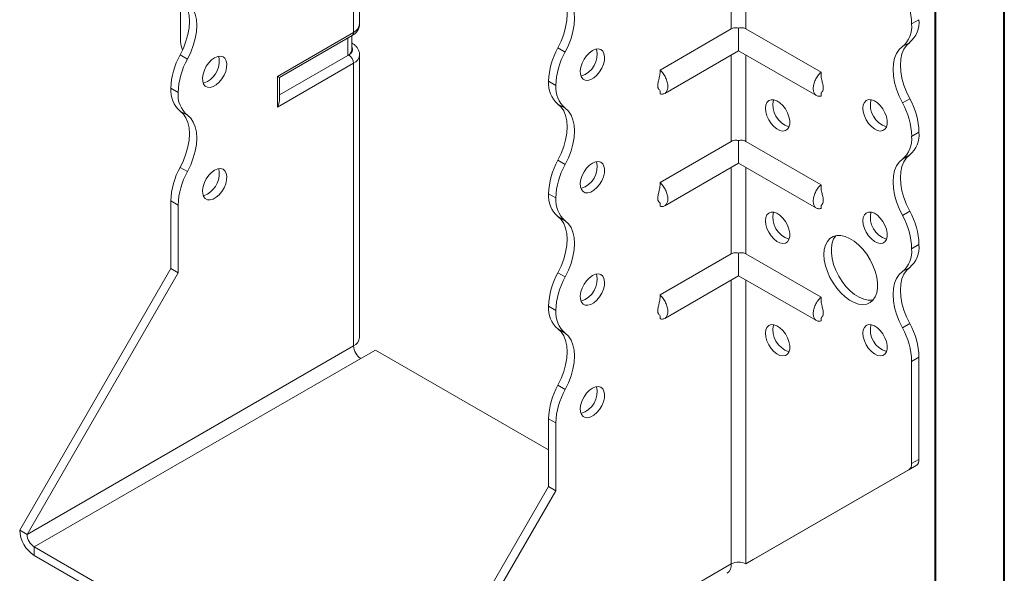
# Model space of a CAD drawing. Header units: millimetres. Extents: x 0 to 210, y 0 to 297.
# Tile 3 of 6: x 139 to 210, y 58 to 98. Entities that reach past the tile are written whole.
import ezdxf

# ---------------------------------------------------------------- set-up
doc = ezdxf.new("R2010")
doc.units = ezdxf.units.MM

msp = doc.modelspace()

# ---------------------------------------------------------------- linework, layer by layer
at = {"color": 7, "linetype": 'Continuous', "lineweight": 40}
for p, q in [((210.079, 0.215), (210.079, 297.215)), ((205.079, 5.215), (205.079, 292.215))]:
    msp.add_line(p, q, dxfattribs=at)
at = {"color": 7, "linetype": 'Continuous', "lineweight": 15}
for p, q in [((163.317, 98.073), (163.317, 103.993)), ((190.278, 103.991), (190.278, 97.715)), ((191.338, 97.715), (191.338, 103.991)), ((162.877, 97.46), (162.877, 103.38)), ((150.326, 99.89), (150.326, 96.777)), ((203.889, 98.383), (203.359, 98.077)), ((203.359, 98.077), (203.889, 98.383)), ((203.359, 98.077), (203.359, 98.077)), ((203.889, 98.383), (203.889, 98.383)), ((157.351, 94.27), (162.877, 97.46)), ((157.498, 94.186), (162.774, 97.231)), ((162.751, 96.197), (162.751, 97.218)), ((190.278, 97.715), (185.105, 94.729)), ((190.808, 97.769), (190.808, 96.131)), ((191.338, 97.715), (196.783, 94.572)), ((162.458, 95.789), (162.458, 97.049)), ((162.774, 96.668), (162.751, 96.682)), ((162.774, 96.668), (162.751, 96.68)), ((203.214, 96.731), (202.684, 96.425)), ((150.294, 95.83), (150.824, 95.524)), ((162.458, 95.789), (157.498, 92.926)), ((162.524, 95.827), (162.458, 95.789)), ((163.317, 75.312), (163.317, 95.827)), ((177.695, 96.343), (178.225, 96.037)), ((185.443, 93.034), (190.808, 96.131)), ((190.278, 95.825), (190.278, 89.549)), ((190.808, 96.131), (196.445, 92.877)), ((191.338, 89.549), (191.338, 95.825)), ((162.877, 95.215), (157.351, 92.025)), ((162.877, 74.699), (162.877, 95.215)), ((157.351, 92.025), (157.351, 94.27)), ((157.498, 92.518), (157.498, 94.186)), ((177.55, 93.606), (177.019, 93.912)), ((177.019, 93.912), (177.55, 93.605)), ((177.019, 93.912), (177.019, 93.912)), ((177.55, 93.605), (177.55, 93.606)), ((150.149, 93.094), (149.619, 93.4)), ((149.619, 93.399), (149.619, 93.4)), ((149.619, 93.399), (150.149, 93.092)), ((150.149, 93.092), (150.149, 93.094)), ((185.105, 93.222), (185.105, 93)), ((196.783, 93.06), (196.783, 92.843)), ((178.225, 91.955), (177.694, 92.261)), ((202.684, 92.342), (203.214, 92.648)), ((150.824, 91.442), (150.294, 91.748)), ((203.889, 90.217), (203.359, 89.911)), ((203.359, 89.91), (203.889, 90.217)), ((203.889, 90.217), (203.889, 90.217)), ((190.278, 89.549), (185.105, 86.563)), ((190.808, 89.604), (190.808, 87.966)), ((191.338, 89.549), (196.783, 86.406)), ((203.359, 89.911), (203.359, 89.91)), ((203.214, 88.566), (202.684, 88.26)), ((177.695, 88.178), (178.225, 87.872)), ((185.443, 84.869), (190.808, 87.966)), ((190.808, 87.966), (196.445, 84.712)), ((150.294, 87.665), (150.824, 87.358)), ((190.278, 87.66), (190.278, 81.384)), ((191.338, 81.384), (191.338, 87.66)), ((177.55, 85.44), (177.019, 85.747)), ((177.019, 85.746), (177.019, 85.747)), ((177.019, 85.746), (177.55, 85.44)), ((150.149, 84.928), (149.619, 85.234)), ((149.619, 80.314), (149.619, 85.234)), ((177.55, 85.44), (177.55, 85.44)), ((185.105, 85.057), (185.105, 84.835)), ((150.149, 80.008), (150.149, 84.928)), ((196.783, 84.894), (196.783, 84.678)), ((202.684, 84.176), (203.214, 84.483)), ((178.225, 83.789), (177.694, 84.095)), ((190.808, 81.438), (190.808, 79.801)), ((203.889, 82.052), (203.359, 81.746)), ((203.359, 81.745), (203.889, 82.051)), ((203.359, 81.746), (203.359, 81.745)), ((203.889, 82.052), (203.889, 82.051)), ((190.278, 81.384), (185.105, 78.398)), ((191.338, 81.384), (196.783, 78.241)), ((138.659, 61.331), (149.619, 80.314)), ((139.189, 61.024), (150.149, 80.008)), ((150.149, 80.008), (149.619, 80.314)), ((177.694, 80.012), (178.225, 79.706)), ((203.214, 80.401), (202.684, 80.094)), ((185.443, 76.703), (190.808, 79.801)), ((190.278, 79.495), (190.278, 58.881)), ((190.808, 79.801), (196.445, 76.546)), ((191.338, 58.881), (191.338, 79.495)), ((177.55, 77.276), (177.019, 77.582)), ((177.019, 77.581), (177.019, 77.582)), ((177.019, 77.581), (177.55, 77.275)), ((177.55, 77.275), (177.55, 77.276)), ((185.105, 76.892), (185.105, 76.67)), ((196.783, 76.729), (196.783, 76.513)), ((178.225, 75.624), (177.694, 75.93)), ((202.684, 76.011), (203.214, 76.317)), ((162.877, 74.699), (139.189, 61.024)), ((163.408, 73.781), (164.468, 74.393)), ((177.019, 67.147), (164.468, 74.393)), ((139.72, 60.106), (163.408, 73.781)), ((203.889, 73.887), (203.359, 73.581)), ((203.359, 73.581), (203.359, 66.161)), ((203.889, 73.887), (203.889, 66.468)), ((177.694, 71.847), (178.225, 71.54)), ((177.55, 69.11), (177.019, 69.417)), ((177.019, 64.496), (177.019, 69.417)), ((177.55, 64.19), (177.55, 69.11)), ((203.359, 66.161), (203.889, 66.468)), ((191.869, 59.188), (203.682, 66.01)), ((203.682, 66.01), (203.152, 65.704)), ((191.338, 58.881), (203.152, 65.704)), ((166.059, 45.513), (177.019, 64.496)), ((177.019, 64.496), (177.55, 64.19)), ((166.59, 45.207), (177.55, 64.19)), ((139.189, 61.024), (138.659, 61.331)), ((139.72, 60.106), (165.529, 45.206)), ((139.72, 60.106), (139.72, 59.494)), ((139.72, 59.494), (165.529, 44.594)), ((166.59, 45.207), (190.278, 58.881)), ((190.278, 58.881), (190.278, 58.881)), ((191.338, 58.881), (191.869, 59.188))]:
    msp.add_line(p, q, dxfattribs=at)
at = {"color": 7, "linetype": 'Continuous', "lineweight": 15, "flags": 128}
for points in [[(177.695, 96.343), (177.931, 96.833), (178.12, 97.332), (178.258, 97.829), (178.342, 98.313), (178.37, 98.775), (178.342, 99.204), (178.258, 99.591), (178.12, 99.929), (177.931, 100.209), (177.694, 100.426)], [(178.225, 96.037), (178.461, 96.527), (178.65, 97.026), (178.788, 97.523), (178.872, 98.007), (178.9, 98.469), (178.872, 98.898), (178.788, 99.285), (178.65, 99.622), (178.461, 99.903), (178.225, 100.12)], [(150.294, 99.913), (150.53, 99.696), (150.719, 99.416), (150.857, 99.078), (150.941, 98.691), (150.97, 98.262), (150.941, 97.8), (150.857, 97.316), (150.719, 96.819), (150.53, 96.32), (150.294, 95.83)], [(150.824, 95.524), (151.061, 96.014), (151.25, 96.512), (151.388, 97.009), (151.472, 97.494), (151.5, 97.955), (151.472, 98.385), (151.388, 98.772), (151.25, 99.11), (151.061, 99.39), (150.824, 99.607)], [(202.684, 92.342), (202.448, 92.832), (202.259, 93.331), (202.121, 93.828), (202.037, 94.312), (202.009, 94.773), (202.037, 95.203), (202.121, 95.59), (202.259, 95.927), (202.448, 96.208), (202.684, 96.425)], [(203.214, 96.731), (202.978, 96.514), (202.789, 96.233), (202.651, 95.896), (202.567, 95.509), (202.539, 95.08), (202.567, 94.618), (202.651, 94.134), (202.789, 93.637), (202.978, 93.138), (203.214, 92.648)], [(152.801, 95.624), (152.581, 95.465), (152.375, 95.252), (152.196, 94.998), (152.055, 94.72), (151.96, 94.434), (151.919, 94.158), (151.933, 93.911), (152.001, 93.707), (152.12, 93.56), (152.281, 93.478), (152.476, 93.467), (152.69, 93.527), (152.912, 93.655), (153.126, 93.842), (153.321, 94.078), (153.482, 94.346), (153.601, 94.631), (153.669, 94.913), (153.683, 95.177), (153.642, 95.404), (153.547, 95.581), (153.406, 95.697), (153.227, 95.744), (153.021, 95.719), (152.801, 95.624)], [(180.201, 96.137), (179.982, 95.978), (179.776, 95.765), (179.596, 95.511), (179.455, 95.232), (179.361, 94.946), (179.319, 94.671), (179.333, 94.424), (179.402, 94.22), (179.52, 94.073), (179.682, 93.991), (179.876, 93.98), (180.091, 94.04), (180.312, 94.168), (180.527, 94.355), (180.721, 94.591), (180.882, 94.859), (181.001, 95.143), (181.07, 95.426), (181.084, 95.69), (181.042, 95.917), (180.948, 96.094), (180.806, 96.21), (180.627, 96.257), (180.421, 96.232), (180.201, 96.137)], [(152.271, 93.889), (152.051, 93.794), (151.97, 93.776)], [(177.695, 88.178), (177.931, 88.668), (178.12, 89.166), (178.258, 89.663), (178.342, 90.148), (178.37, 90.609), (178.342, 91.038), (178.258, 91.426), (178.12, 91.763), (177.931, 92.044), (177.694, 92.261)], [(192.753, 91.951), (192.78, 92.189), (192.862, 92.38), (192.992, 92.512), (193.163, 92.576), (193.363, 92.57), (193.581, 92.492), (193.802, 92.348), (194.013, 92.147), (194.2, 91.902), (194.352, 91.628), (194.458, 91.342), (194.513, 91.063), (194.513, 90.807), (194.458, 90.591), (194.352, 90.428), (194.2, 90.329), (194.013, 90.3), (193.802, 90.343), (193.581, 90.455), (193.363, 90.628), (193.163, 90.853), (192.992, 91.114), (192.862, 91.397), (192.78, 91.682), (192.753, 91.951)], [(199.824, 91.952), (199.851, 92.19), (199.933, 92.381), (200.063, 92.513), (200.234, 92.577), (200.434, 92.57), (200.652, 92.493), (200.873, 92.349), (201.084, 92.148), (201.271, 91.903), (201.423, 91.629), (201.529, 91.343), (201.584, 91.064), (201.584, 90.808), (201.529, 90.592), (201.423, 90.429), (201.271, 90.33), (201.084, 90.301), (200.873, 90.344), (200.652, 90.455), (200.434, 90.629), (200.234, 90.853), (200.063, 91.115), (199.933, 91.397), (199.851, 91.682), (199.824, 91.952)], [(150.294, 91.748), (150.53, 91.531), (150.719, 91.25), (150.857, 90.913), (150.941, 90.525), (150.97, 90.096), (150.941, 89.635), (150.857, 89.15), (150.719, 88.653), (150.53, 88.155), (150.294, 87.665)], [(150.824, 87.358), (151.061, 87.848), (151.25, 88.347), (151.388, 88.844), (151.472, 89.328), (151.5, 89.79), (151.472, 90.219), (151.388, 90.607), (151.25, 90.944), (151.061, 91.224), (150.824, 91.442)], [(178.225, 87.872), (178.461, 88.362), (178.65, 88.86), (178.788, 89.357), (178.872, 89.842), (178.9, 90.303), (178.872, 90.732), (178.788, 91.12), (178.65, 91.457), (178.461, 91.737), (178.225, 91.955)], [(203.214, 88.566), (202.978, 88.349), (202.789, 88.068), (202.651, 87.731), (202.567, 87.343), (202.539, 86.914), (202.567, 86.453), (202.651, 85.968), (202.789, 85.471), (202.978, 84.973), (203.214, 84.483)], [(180.201, 87.972), (179.982, 87.813), (179.776, 87.6), (179.596, 87.346), (179.455, 87.067), (179.361, 86.781), (179.319, 86.506), (179.333, 86.258), (179.402, 86.055), (179.52, 85.907), (179.682, 85.825), (179.876, 85.814), (180.091, 85.874), (180.312, 86.002), (180.527, 86.19), (180.721, 86.425), (180.882, 86.693), (181.001, 86.978), (181.07, 87.261), (181.084, 87.524), (181.042, 87.752), (180.948, 87.929), (180.806, 88.044), (180.627, 88.091), (180.421, 88.066), (180.201, 87.972)], [(202.684, 84.176), (202.448, 84.666), (202.259, 85.165), (202.121, 85.662), (202.037, 86.146), (202.009, 86.608), (202.037, 87.037), (202.121, 87.425), (202.259, 87.762), (202.448, 88.042), (202.684, 88.26)], [(152.801, 87.459), (152.581, 87.3), (152.375, 87.087), (152.196, 86.833), (152.055, 86.554), (151.96, 86.268), (151.919, 85.993), (151.933, 85.746), (152.001, 85.542), (152.12, 85.394), (152.281, 85.312), (152.476, 85.301), (152.69, 85.361), (152.912, 85.489), (153.126, 85.677), (153.321, 85.912), (153.482, 86.181), (153.601, 86.465), (153.669, 86.748), (153.683, 87.011), (153.642, 87.239), (153.547, 87.416), (153.406, 87.531), (153.227, 87.578), (153.021, 87.554), (152.801, 87.459)], [(152.271, 85.724), (152.051, 85.629), (151.97, 85.611)], [(192.753, 83.786), (192.78, 84.024), (192.862, 84.215), (192.992, 84.346), (193.163, 84.411), (193.363, 84.404), (193.581, 84.326), (193.802, 84.183), (194.013, 83.982), (194.2, 83.737), (194.352, 83.463), (194.458, 83.177), (194.513, 82.897), (194.513, 82.642), (194.458, 82.426), (194.352, 82.263), (194.2, 82.164), (194.013, 82.135), (193.802, 82.178), (193.581, 82.289), (193.363, 82.463), (193.163, 82.687), (192.992, 82.949), (192.862, 83.231), (192.78, 83.516), (192.753, 83.786)], [(199.824, 83.787), (199.851, 84.024), (199.933, 84.215), (200.063, 84.347), (200.234, 84.412), (200.434, 84.405), (200.652, 84.327), (200.873, 84.183), (201.084, 83.983), (201.271, 83.738), (201.423, 83.464), (201.529, 83.178), (201.584, 82.898), (201.584, 82.642), (201.529, 82.426), (201.423, 82.264), (201.271, 82.165), (201.084, 82.136), (200.873, 82.178), (200.652, 82.29), (200.434, 82.463), (200.234, 82.688), (200.063, 82.95), (199.933, 83.232), (199.851, 83.517), (199.824, 83.787)], [(177.694, 80.012), (177.931, 80.502), (178.12, 81.001), (178.258, 81.498), (178.342, 81.982), (178.37, 82.444), (178.342, 82.873), (178.258, 83.26), (178.12, 83.598), (177.931, 83.878), (177.694, 84.095)], [(178.225, 79.706), (178.461, 80.196), (178.65, 80.695), (178.788, 81.191), (178.872, 81.676), (178.9, 82.138), (178.872, 82.567), (178.788, 82.954), (178.65, 83.292), (178.461, 83.572), (178.225, 83.789)], [(196.995, 81.337), (197.023, 81.7), (197.106, 82.021), (197.242, 82.289), (197.427, 82.498), (197.655, 82.642), (197.92, 82.715), (198.215, 82.716), (198.53, 82.646), (198.857, 82.505), (199.187, 82.299), (199.509, 82.033), (199.815, 81.714), (200.096, 81.352), (200.344, 80.958), (200.551, 80.542), (200.712, 80.116), (200.822, 79.694), (200.877, 79.286), (200.877, 78.905), (200.822, 78.562), (200.712, 78.266), (200.551, 78.027), (200.344, 77.85), (200.096, 77.741), (199.815, 77.704), (199.509, 77.738), (199.187, 77.844), (198.857, 78.018), (198.53, 78.256), (198.215, 78.549), (197.92, 78.891), (197.655, 79.27), (197.427, 79.677), (197.242, 80.099), (197.106, 80.525), (197.023, 80.941), (196.995, 81.337)], [(197.856, 82.704), (197.698, 82.468), (197.588, 82.173), (197.533, 81.829), (197.533, 81.448), (197.588, 81.041), (197.698, 80.618), (197.859, 80.193), (198.066, 79.777), (198.314, 79.383), (198.595, 79.021), (198.901, 78.702), (199.223, 78.436), (199.553, 78.229), (199.88, 78.089), (200.195, 78.018), (200.49, 78.02), (200.554, 78.03)], [(202.684, 76.011), (202.448, 76.501), (202.259, 77), (202.121, 77.497), (202.037, 77.981), (202.009, 78.443), (202.037, 78.872), (202.121, 79.259), (202.259, 79.597), (202.448, 79.877), (202.684, 80.094)], [(203.214, 80.401), (202.978, 80.183), (202.789, 79.903), (202.651, 79.565), (202.567, 79.178), (202.539, 78.749), (202.567, 78.287), (202.651, 77.803), (202.789, 77.306), (202.978, 76.807), (203.214, 76.317)], [(180.201, 79.806), (179.982, 79.647), (179.776, 79.434), (179.596, 79.18), (179.455, 78.902), (179.361, 78.616), (179.319, 78.34), (179.333, 78.093), (179.402, 77.889), (179.52, 77.742), (179.682, 77.66), (179.876, 77.649), (180.091, 77.709), (180.312, 77.837), (180.527, 78.024), (180.721, 78.26), (180.882, 78.528), (181.001, 78.813), (181.07, 79.095), (181.084, 79.359), (181.042, 79.586), (180.948, 79.763), (180.806, 79.879), (180.627, 79.926), (180.421, 79.901), (180.201, 79.806)], [(177.694, 71.847), (177.931, 72.337), (178.12, 72.835), (178.258, 73.332), (178.342, 73.817), (178.37, 74.278), (178.342, 74.707), (178.258, 75.095), (178.12, 75.432), (177.931, 75.713), (177.694, 75.93)], [(192.753, 75.621), (192.78, 75.858), (192.862, 76.049), (192.992, 76.181), (193.163, 76.246), (193.363, 76.239), (193.581, 76.161), (193.802, 76.017), (194.013, 75.817), (194.2, 75.572), (194.352, 75.297), (194.458, 75.012), (194.513, 74.732), (194.513, 74.476), (194.458, 74.26), (194.352, 74.098), (194.2, 73.999), (194.013, 73.97), (193.802, 74.012), (193.581, 74.124), (193.363, 74.297), (193.163, 74.522), (192.992, 74.784), (192.862, 75.066), (192.78, 75.351), (192.753, 75.621)], [(199.824, 75.621), (199.851, 75.859), (199.933, 76.05), (200.063, 76.182), (200.234, 76.246), (200.434, 76.239), (200.652, 76.162), (200.873, 76.018), (201.084, 75.817), (201.271, 75.572), (201.423, 75.298), (201.529, 75.012), (201.584, 74.733), (201.584, 74.477), (201.529, 74.261), (201.423, 74.098), (201.271, 73.999), (201.084, 73.97), (200.873, 74.013), (200.652, 74.124), (200.434, 74.298), (200.234, 74.523), (200.063, 74.784), (199.933, 75.066), (199.851, 75.351), (199.824, 75.621)], [(178.225, 71.54), (178.461, 72.03), (178.65, 72.529), (178.788, 73.026), (178.872, 73.51), (178.9, 73.972), (178.872, 74.401), (178.788, 74.789), (178.65, 75.126), (178.461, 75.407), (178.225, 75.624)], [(180.201, 71.641), (179.982, 71.482), (179.776, 71.269), (179.596, 71.015), (179.455, 70.736), (179.361, 70.45), (179.319, 70.175), (179.333, 69.928), (179.402, 69.724), (179.52, 69.576), (179.682, 69.494), (179.876, 69.483), (180.091, 69.544), (180.312, 69.671), (180.527, 69.859), (180.721, 70.094), (180.882, 70.363), (181.001, 70.647), (181.07, 70.93), (181.084, 71.193), (181.042, 71.421), (180.948, 71.598), (180.806, 71.713), (180.627, 71.76), (180.421, 71.736), (180.201, 71.641)]]:
    msp.add_lwpolyline(points, dxfattribs=at)
at = {"color": 7, "linetype": 'Continuous', "lineweight": 15}
for centre, radius, start, end in [((198.053, 97.912), 5.308, 1.78273, 29.26742), ((162.566, 98.148), 0.754, 294.37466, 354.3052), ((201.406, 97.911), 1.96, 310.68797, 4.83571), ((201.936, 98.218), 1.96, 310.68797, 4.83571), ((162.632, 97.433), 0.246, 305.01333, 6.29885), ((151.729, 96.82), 1.404, 181.77145, 206.56703), ((162.374, 96.232), 0.431, 290.26685, 29.20572), ((154.925, 93.235), 5.308, 150.73258, 178.21727), ((151.386, 95.398), 1.749, 300.39229, 11.17657), ((162.25, 96.247), 0.503, 294.37466, 354.3052), ((162.11, 95.18), 0.768, 2.60548, 57.39452), ((162.581, 95.891), 0.738, 293.67213, 355.25148), ((182.329, 93.747), 5.312, 150.73691, 178.21768), ((182.859, 93.441), 5.312, 150.73691, 178.21768), ((178.896, 95.87), 1.65, 286.69605, 13.30932), ((155.455, 92.929), 5.308, 150.73258, 178.21727), ((178.971, 93.746), 1.959, 175.16254, 229.32327), ((179.501, 93.44), 1.959, 175.16254, 229.32327), ((151.571, 93.233), 1.959, 175.16254, 229.32327), ((152.101, 92.927), 1.959, 175.16254, 229.32327), ((194.942, 92.195), 1.65, 166.69046, 253.30416), ((202.013, 92.195), 1.65, 166.69046, 253.30416), ((198.05, 89.746), 5.312, 1.78232, 29.26309), ((198.58, 90.052), 5.312, 1.78232, 29.26309), ((201.938, 90.051), 1.959, 310.67673, 4.83746), ((201.407, 89.745), 1.959, 310.67673, 4.83746), ((182.329, 85.581), 5.312, 150.73691, 178.21768), ((182.859, 85.275), 5.312, 150.73691, 178.21768), ((178.896, 87.704), 1.65, 286.69605, 13.30932), ((154.925, 85.069), 5.308, 150.73258, 178.21727), ((155.455, 84.763), 5.308, 150.73258, 178.21727), ((151.386, 87.232), 1.749, 300.39229, 11.17657), ((178.971, 85.581), 1.959, 175.16254, 229.32327), ((179.501, 85.275), 1.959, 175.16254, 229.32327), ((194.942, 84.029), 1.65, 166.69046, 253.30416), ((202.013, 84.03), 1.65, 166.69046, 253.30416), ((198.584, 81.887), 5.308, 1.78273, 29.26742), ((198.053, 81.581), 5.308, 1.78273, 29.26742), ((201.407, 81.58), 1.959, 310.67673, 4.83746), ((201.938, 81.886), 1.959, 310.67673, 4.83746), ((182.325, 77.417), 5.308, 150.73258, 178.21727), ((182.856, 77.111), 5.308, 150.73258, 178.21727), ((178.896, 79.539), 1.65, 286.69605, 13.30932), ((178.971, 77.416), 1.959, 175.16254, 229.32327), ((179.501, 77.109), 1.959, 175.16254, 229.32327), ((194.942, 75.864), 1.65, 166.69046, 253.30416), ((202.013, 75.865), 1.65, 166.69046, 253.30416), ((198.053, 73.416), 5.308, 1.78273, 29.26742), ((198.584, 73.722), 5.308, 1.78273, 29.26742), ((162.566, 75.386), 0.754, 294.37466, 354.3052), ((164.029, 74.752), 1.153, 182.60548, 237.39452), ((182.325, 69.251), 5.308, 150.73258, 178.21727), ((182.856, 68.945), 5.308, 150.73258, 178.21727), ((178.896, 71.374), 1.65, 286.69605, 13.30932), ((203.389, 66.418), 0.503, 305.69804, 5.62038), ((202.858, 66.112), 0.503, 305.69804, 5.62038), ((140.962, 61.435), 2.305, 182.60548, 237.39452), ((140.341, 61.077), 1.153, 182.60548, 237.39452), ((189.543, 58.8), 0.739, 305.01333, 6.29885), ((190.808, 57.858), 1.153, 62.60967, 117.39033)]:
    msp.add_arc(centre, radius, start, end, dxfattribs=at)
for centre, major_axis, ratio, start_param, end_param in [((156.998, 94.474), (0.5, -0.289), 0.00007, 0.000041, 0.785439), ((156.998, 92.229), (0.354, 0.612), 0.577335, 4.71243, 5.497828)]:
    msp.add_ellipse(centre, major_axis=major_axis, ratio=ratio, start_param=start_param, end_param=end_param, dxfattribs=at)
for points, knots in [([(162.774, 97.231), (162.823, 97.262), (162.947, 97.34), (163.11, 97.496), (163.24, 97.701), (163.312, 97.898), (163.308, 98.023), (163.307, 98.07)], [0, 0, 0, 0, 0.161507, 0.409071, 0.641054, 0.864319, 1, 1, 1, 1]), ([(190.808, 97.769), (190.762, 97.783), (190.713, 97.793), (190.618, 97.801), (190.571, 97.8), (190.433, 97.784), (190.349, 97.756), (190.278, 97.715)], [0, 0, 0, 0, 0.25, 0.25, 0.5, 0.5, 1, 1, 1, 1]), ([(191.338, 97.715), (191.303, 97.735), (191.264, 97.752), (191.181, 97.779), (191.137, 97.789), (191, 97.805), (190.902, 97.798), (190.808, 97.769)], [0, 0, 0, 0, 0.25, 0.25, 0.5, 0.5, 1, 1, 1, 1]), ([(163.307, 95.831), (163.31, 95.865), (163.317, 95.979), (163.254, 96.167), (163.135, 96.372), (162.972, 96.541), (162.838, 96.627), (162.774, 96.668)], [0, 0, 0, 0, 0.100061, 0.329623, 0.555094, 0.788034, 1, 1, 1, 1]), ([(185.105, 94.525), (185.092, 94.408), (185.069, 94.208), (184.999, 93.969), (184.959, 93.791), (184.936, 93.639), (184.941, 93.508), (184.965, 93.419), (185.003, 93.339), (185.07, 93.275), (185.093, 93.229), (185.105, 93.204)], [0, 0, 0, 0, 0.183845, 0.312711, 0.387766, 0.468607, 0.561014, 0.614242, 0.675479, 0.825899, 1, 1, 1, 1]), ([(185.105, 93), (185.145, 92.99), (185.185, 92.984), (185.262, 92.982), (185.299, 92.985), (185.368, 93), (185.4, 93.011), (185.46, 93.043), (185.489, 93.064), (185.539, 93.112), (185.562, 93.139), (185.601, 93.202), (185.617, 93.238), (185.644, 93.314), (185.654, 93.355), (185.667, 93.443), (185.671, 93.49), (185.671, 93.586), (185.667, 93.636), (185.654, 93.739), (185.644, 93.793), (185.604, 93.954), (185.565, 94.062), (185.463, 94.276), (185.403, 94.378), (185.299, 94.521), (185.262, 94.567), (185.185, 94.652), (185.145, 94.692), (185.105, 94.729)], [0, 0, 0, 0, 0.0625, 0.0625, 0.125, 0.125, 0.1875, 0.1875, 0.25, 0.25, 0.3125, 0.3125, 0.375, 0.375, 0.4375, 0.4375, 0.5, 0.5, 0.5625, 0.5625, 0.625, 0.625, 0.75, 0.75, 0.875, 0.875, 0.9375, 0.9375, 1, 1, 1, 1]), ([(196.783, 94.572), (196.743, 94.534), (196.703, 94.495), (196.627, 94.41), (196.59, 94.364), (196.521, 94.27), (196.489, 94.221), (196.428, 94.119), (196.4, 94.066), (196.349, 93.96), (196.327, 93.906), (196.288, 93.798), (196.271, 93.743), (196.244, 93.636), (196.234, 93.584), (196.221, 93.481), (196.217, 93.43), (196.217, 93.284), (196.231, 93.196), (196.284, 93.043), (196.323, 92.979), (196.425, 92.882), (196.485, 92.85), (196.59, 92.828), (196.626, 92.825), (196.703, 92.827), (196.743, 92.833), (196.783, 92.843)], [0, 0, 0, 0, 0.0625, 0.0625, 0.125, 0.125, 0.1875, 0.1875, 0.25, 0.25, 0.3125, 0.3125, 0.375, 0.375, 0.4375, 0.4375, 0.5, 0.5, 0.625, 0.625, 0.75, 0.75, 0.875, 0.875, 0.9375, 0.9375, 1, 1, 1, 1]), ([(196.788, 93.05), (196.791, 93.05), (196.797, 93.05), (196.846, 93.11), (196.907, 93.215), (196.948, 93.343), (196.951, 93.514), (196.908, 93.74), (196.824, 94.022), (196.798, 94.246), (196.783, 94.368)], [0, 0, 0, 0, 0.0827188, 0.2051315, 0.3293385, 0.4347802, 0.5265606, 0.6365233, 0.8016854, 1, 1, 1, 1]), ([(190.808, 89.604), (190.762, 89.618), (190.713, 89.627), (190.618, 89.635), (190.571, 89.634), (190.433, 89.618), (190.349, 89.59), (190.278, 89.549)], [0, 0, 0, 0, 0.25, 0.25, 0.5, 0.5, 1, 1, 1, 1]), ([(191.338, 89.549), (191.303, 89.57), (191.264, 89.587), (191.181, 89.614), (191.137, 89.624), (191, 89.64), (190.902, 89.633), (190.808, 89.604)], [0, 0, 0, 0, 0.25, 0.25, 0.5, 0.5, 1, 1, 1, 1]), ([(185.105, 84.835), (185.145, 84.824), (185.185, 84.819), (185.262, 84.816), (185.299, 84.82), (185.368, 84.834), (185.4, 84.846), (185.46, 84.878), (185.489, 84.898), (185.539, 84.946), (185.562, 84.974), (185.601, 85.037), (185.617, 85.072), (185.644, 85.149), (185.654, 85.19), (185.667, 85.277), (185.671, 85.324), (185.671, 85.421), (185.667, 85.471), (185.654, 85.574), (185.644, 85.627), (185.604, 85.788), (185.565, 85.897), (185.463, 86.111), (185.403, 86.212), (185.299, 86.356), (185.262, 86.401), (185.185, 86.487), (185.145, 86.526), (185.105, 86.563)], [0, 0, 0, 0, 0.0625, 0.0625, 0.125, 0.125, 0.1875, 0.1875, 0.25, 0.25, 0.3125, 0.3125, 0.375, 0.375, 0.4375, 0.4375, 0.5, 0.5, 0.5625, 0.5625, 0.625, 0.625, 0.75, 0.75, 0.875, 0.875, 0.9375, 0.9375, 1, 1, 1, 1]), ([(185.105, 86.359), (185.092, 86.242), (185.069, 86.043), (184.999, 85.804), (184.959, 85.625), (184.936, 85.473), (184.941, 85.342), (184.965, 85.254), (185.003, 85.173), (185.07, 85.11), (185.093, 85.064), (185.105, 85.039)], [0, 0, 0, 0, 0.183845, 0.312711, 0.387766, 0.468607, 0.561014, 0.614242, 0.675479, 0.825899, 1, 1, 1, 1]), ([(196.783, 86.406), (196.743, 86.369), (196.703, 86.33), (196.627, 86.244), (196.59, 86.199), (196.521, 86.104), (196.489, 86.055), (196.428, 85.953), (196.4, 85.9), (196.349, 85.794), (196.327, 85.741), (196.288, 85.633), (196.271, 85.578), (196.244, 85.471), (196.234, 85.418), (196.221, 85.315), (196.217, 85.264), (196.217, 85.119), (196.231, 85.031), (196.284, 84.877), (196.323, 84.814), (196.425, 84.717), (196.485, 84.685), (196.59, 84.662), (196.626, 84.659), (196.703, 84.662), (196.743, 84.667), (196.783, 84.678)], [0, 0, 0, 0, 0.0625, 0.0625, 0.125, 0.125, 0.1875, 0.1875, 0.25, 0.25, 0.3125, 0.3125, 0.375, 0.375, 0.4375, 0.4375, 0.5, 0.5, 0.625, 0.625, 0.75, 0.75, 0.875, 0.875, 0.9375, 0.9375, 1, 1, 1, 1]), ([(196.788, 84.884), (196.791, 84.884), (196.797, 84.885), (196.846, 84.945), (196.907, 85.049), (196.948, 85.178), (196.951, 85.349), (196.908, 85.575), (196.824, 85.857), (196.798, 86.08), (196.783, 86.202)], [0, 0, 0, 0, 0.0827188, 0.2051315, 0.3293385, 0.4347802, 0.5265606, 0.6365233, 0.8016854, 1, 1, 1, 1]), ([(190.808, 81.438), (190.762, 81.453), (190.713, 81.462), (190.618, 81.47), (190.571, 81.469), (190.433, 81.453), (190.349, 81.425), (190.278, 81.384)], [0, 0, 0, 0, 0.25, 0.25, 0.5, 0.5, 1, 1, 1, 1]), ([(191.338, 81.384), (191.303, 81.404), (191.264, 81.422), (191.181, 81.449), (191.137, 81.458), (191, 81.474), (190.902, 81.467), (190.808, 81.438)], [0, 0, 0, 0, 0.25, 0.25, 0.5, 0.5, 1, 1, 1, 1]), ([(185.105, 78.194), (185.092, 78.077), (185.069, 77.878), (184.999, 77.638), (184.959, 77.46), (184.936, 77.308), (184.941, 77.177), (184.965, 77.088), (185.003, 77.008), (185.07, 76.944), (185.093, 76.898), (185.105, 76.873)], [0, 0, 0, 0, 0.183845, 0.312711, 0.387766, 0.468607, 0.561014, 0.614242, 0.675479, 0.825899, 1, 1, 1, 1]), ([(185.105, 76.67), (185.145, 76.659), (185.185, 76.654), (185.262, 76.651), (185.299, 76.654), (185.368, 76.669), (185.4, 76.681), (185.46, 76.712), (185.489, 76.733), (185.539, 76.781), (185.562, 76.809), (185.601, 76.872), (185.617, 76.907), (185.644, 76.983), (185.654, 77.024), (185.667, 77.112), (185.671, 77.159), (185.671, 77.256), (185.667, 77.306), (185.654, 77.408), (185.644, 77.462), (185.604, 77.623), (185.565, 77.732), (185.463, 77.945), (185.403, 78.047), (185.299, 78.19), (185.262, 78.236), (185.185, 78.321), (185.145, 78.361), (185.105, 78.398)], [0, 0, 0, 0, 0.0625, 0.0625, 0.125, 0.125, 0.1875, 0.1875, 0.25, 0.25, 0.3125, 0.3125, 0.375, 0.375, 0.4375, 0.4375, 0.5, 0.5, 0.5625, 0.5625, 0.625, 0.625, 0.75, 0.75, 0.875, 0.875, 0.9375, 0.9375, 1, 1, 1, 1]), ([(196.783, 78.241), (196.743, 78.204), (196.703, 78.164), (196.627, 78.079), (196.59, 78.033), (196.521, 77.939), (196.489, 77.89), (196.428, 77.788), (196.4, 77.735), (196.349, 77.629), (196.327, 77.575), (196.288, 77.467), (196.271, 77.413), (196.244, 77.305), (196.234, 77.253), (196.221, 77.15), (196.217, 77.099), (196.217, 76.953), (196.231, 76.865), (196.284, 76.712), (196.323, 76.648), (196.425, 76.551), (196.485, 76.519), (196.59, 76.497), (196.626, 76.494), (196.703, 76.496), (196.743, 76.502), (196.783, 76.513)], [0, 0, 0, 0, 0.0625, 0.0625, 0.125, 0.125, 0.1875, 0.1875, 0.25, 0.25, 0.3125, 0.3125, 0.375, 0.375, 0.4375, 0.4375, 0.5, 0.5, 0.625, 0.625, 0.75, 0.75, 0.875, 0.875, 0.9375, 0.9375, 1, 1, 1, 1]), ([(196.788, 76.719), (196.791, 76.719), (196.797, 76.719), (196.846, 76.779), (196.907, 76.884), (196.948, 77.012), (196.951, 77.184), (196.908, 77.409), (196.824, 77.691), (196.798, 77.915), (196.783, 78.037)], [0, 0, 0, 0, 0.082719, 0.205131, 0.329338, 0.43478, 0.526561, 0.636523, 0.801685, 1, 1, 1, 1])]:
    msp.add_open_spline(points, degree=3, knots=knots, dxfattribs=at)
for points in [[(185.105, 94.729), (185.105, 94.661), (185.105, 94.593), (185.105, 94.525)], [(196.783, 94.572), (196.783, 94.504), (196.783, 94.436), (196.783, 94.368)], [(185.105, 86.563), (185.105, 86.495), (185.105, 86.427), (185.105, 86.359)], [(196.783, 86.406), (196.783, 86.338), (196.783, 86.27), (196.783, 86.202)], [(185.105, 78.398), (185.105, 78.33), (185.105, 78.262), (185.105, 78.194)], [(196.783, 78.241), (196.783, 78.173), (196.783, 78.105), (196.783, 78.037)]]:
    msp.add_open_spline(points, degree=3, dxfattribs=at)

doc.saveas('drawing.dxf')
